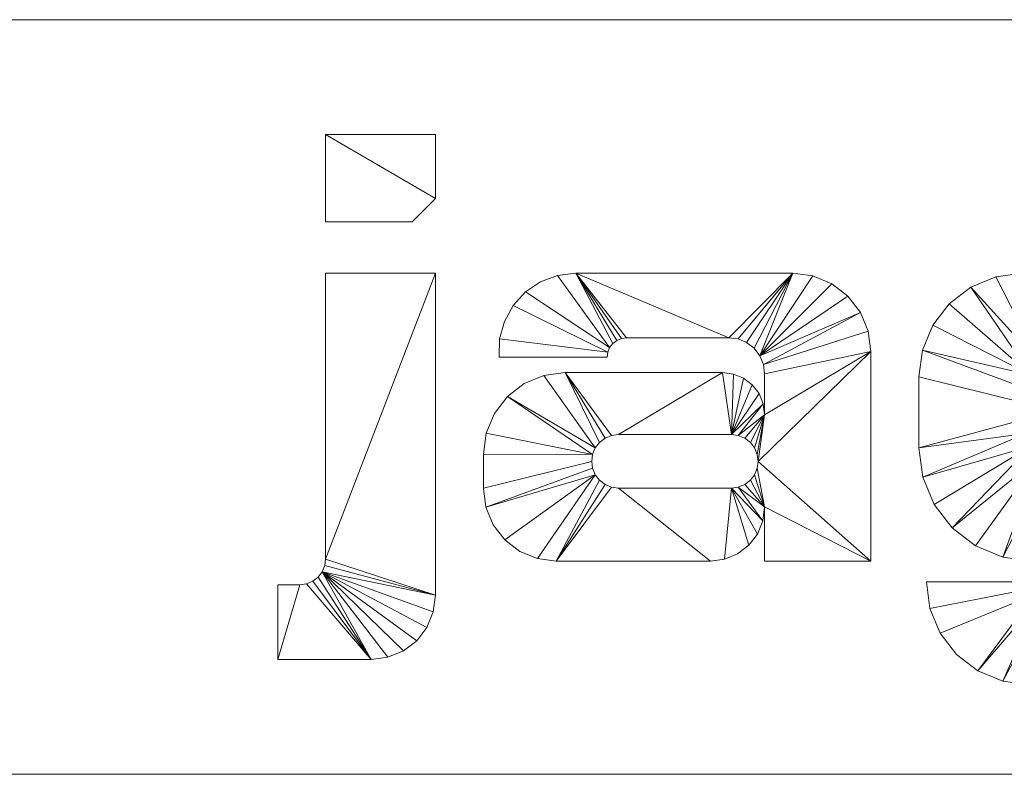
# Model space of a CAD drawing. Header units: millimetres. Extents: x -300 to 300, y 0 to 115.
# Tile 2 of 5: x -150 to 0, y 0 to 115. Entities that reach past the tile are written whole.
import ezdxf

# ---------------------------------------------------------------- set-up
doc = ezdxf.new("R2010")
doc.units = ezdxf.units.MM

# ---------------------------------------------------------------- blocks, each defined once
blk = doc.blocks.new('RSen_56_ME_FB_LOD200 - convector - hybrid_jaga - biww0_02006010-hyb - wall recessed - 10_jaga_built-in wall hybrid aco_lxhxd 600x200x115 mm-281965-3D view')
at = {"lineweight": 18}
mesh = blk.add_polyface(dxfattribs=at)
corners = [(300, 300, -115), (-300, 300, -115), (-300, 300), (300, 300)]
mesh.append_faces([[corners[k] for k in face] for face in [(2, 3, 0, 1)]])
mesh = blk.add_polyface(dxfattribs=at)
corners = [(-300, 300, -115), (300, 300, -115), (300, 100, -115), (-300, 100, -115)]
mesh.append_faces([[corners[k] for k in face] for face in [(0, 1, 2, 3)]])
mesh = blk.add_polyface(dxfattribs=at)
corners = [(300, 300), (-300, 300), (-300, 100), (300, 100)]
mesh.append_faces([[corners[k] for k in face] for face in [(0, 1, 2, 3)]])
mesh = blk.add_polyface(dxfattribs=at)
corners = [(300, 100, -115), (300, 100), (-300, 100), (-300, 100, -115)]
mesh.append_faces([[corners[k] for k in face] for face in [(1, 2, 3, 0)]])
blk = doc.blocks.new('RSen_55_GM_FB_logo - SH_jaga - standard-260147-3D view')
at = {"lineweight": 18}
mesh = blk.add_polyface(dxfattribs=at)
corners = [(-86.66, 18.85, 2), (-103.4, 18.85, 2), (-103.4, -24.69, 2), (-103.53, -25.7, 2), (-103.93, -26.65, 2), (-104.55, -27.47, 2), (-105.36, -28.09, 2), (-106.31, -28.48, 2), (-107.33, -28.62, 2), (-110.65, -28.62, 2), (-110.65, -40, 2), (-96.44, -40, 2), (-93.91, -39.67, 2), (-91.55, -38.69, 2), (-89.52, -37.14, 2), (-87.97, -35.11, 2), (-86.99, -32.75, 2), (-86.66, -30.22, 2), (-103.4, 40, 2), (-103.4, 26.71, 2), (-90.21, 26.71, 2), (-86.66, 30.26, 2), (-86.66, 40, 2), (-32.24, 18.85, 2), (-65.3, 18.85, 2), (-68.05, 18.52, 2), (-70.65, 17.55, 2), (-72.95, 16.01, 2), (-74.82, 13.96, 2), (-76.16, 11.53, 2), (-76.9, 8.86, 2), (-76.98, 6.08, 2), (-60.52, 6.08, 2), (-60.42, 6.84, 2), (-60.13, 7.55, 2), (-59.66, 8.16, 2), (-59.05, 8.63, 2), (-58.34, 8.92, 2), (-57.58, 9.02, 2), (-41.99, 9.02, 2), (-40.57, 8.84, 2), (-39.25, 8.29, 2), (-38.11, 7.42, 2), (-37.24, 6.28, 2), (-36.7, 4.96, 2), (-36.51, 3.55, 2), (-36.51, -2.7, 2), (-36.73, -1.04, 2), (-37.37, 0.51, 2), (-38.39, 1.84, 2), (-39.72, 2.86, 2), (-41.27, 3.5, 2), (-42.93, 3.72, 2), (-66.92, 3.72, 2), (-70.14, 3.3, 2), (-73.14, 2.05, 2), (-75.71, 0.08, 2), (-77.69, -2.5, 2), (-78.93, -5.5, 2), (-79.35, -8.71, 2), (-79.35, -13.91, 2), (-78.98, -16.78, 2), (-77.87, -19.46, 2), (-76.11, -21.75, 2), (-73.81, -23.52, 2), (-71.13, -24.62, 2), (-68.26, -25, 2), (-44.76, -25, 2), (-42.63, -24.72, 2), (-40.64, -23.9, 2), (-38.93, -22.58, 2), (-37.62, -20.88, 2), (-36.79, -18.89, 2), (-36.51, -16.75, 2), (-36.51, -25, 2), (-20.33, -25, 2), (-20.33, 6.94, 2), (-20.74, 10.02, 2), (-21.93, 12.9, 2), (-23.82, 15.36, 2), (-26.29, 17.25, 2), (-29.16, 18.44, 2), (-41.58, -5.73, 2), (-40.52, -5.87, 2), (-39.54, -6.28, 2), (-38.69, -6.93, 2), (-38.05, -7.77, 2), (-37.64, -8.75, 2), (-37.5, -9.81, 2), (-37.64, -10.86, 2), (-38.05, -11.85, 2), (-38.69, -12.69, 2), (-39.54, -13.34, 2), (-40.52, -13.75, 2), (-41.58, -13.89, 2), (-58.79, -13.89, 2), (-59.84, -13.75, 2), (-60.82, -13.34, 2), (-61.67, -12.69, 2), (-62.32, -11.85, 2), (-62.72, -10.86, 2), (-62.86, -9.81, 2), (-62.72, -8.75, 2), (-62.32, -7.77, 2), (-61.67, -6.93, 2), (-60.82, -6.28, 2), (-59.84, -5.87, 2), (-58.79, -5.73, 2), (22.97, 18.85, 2), (2.79, 18.85, 2), (-1.3, 18.31, 2), (-5.11, 16.73, 2), (-8.38, 14.22, 2), (-10.89, 10.96, 2), (-12.46, 7.15, 2), (-13, 3.06, 2), (-13, -7.75, 2), (-12.41, -12.21, 2), (-10.69, -16.37, 2), (-7.95, -19.95, 2), (-4.37, -22.69, 2), (-0.21, -24.41, 2), (4.25, -25, 2), (20.26, -25, 2), (22.91, -24.65, 2), (25.39, -23.63, 2), (27.51, -22, 2), (29.14, -19.87, 2), (30.17, -17.4, 2), (30.52, -14.74, 2), (30.52, -25.04, 2), (30.28, -26.86, 2), (29.57, -28.57, 2), (28.45, -30.03, 2), (26.99, -31.15, 2), (25.29, -31.86, 2), (23.46, -32.1, 2), (8.03, -32.1, 2), (7, -31.96, 2), (6.05, -31.57, 2), (5.23, -30.94, 2), (4.61, -30.12, 2), (4.21, -29.17, 2), (4.08, -28.15, 2), (-11.86, -28.15, 2), (-11.33, -32.21, 2), (-9.76, -36, 2), (-7.27, -39.25, 2), (-4.01, -41.74, 2), (-0.23, -43.31, 2), (3.84, -43.85, 2), (27.56, -43.85, 2), (32.69, -43.17, 2), (37.46, -41.2, 2), (41.56, -38.05, 2), (44.71, -33.95, 2), (46.69, -29.17, 2), (47.36, -24.05, 2), (47.36, 18.85, 2), (30.52, 18.85, 2), (30.52, 11.3, 2), (30.26, 13.25, 2), (29.51, 15.07, 2), (28.31, 16.64, 2), (26.74, 17.84, 2), (24.92, 18.59, 2), (22.07, 7.57, 2), (24.25, 7.28, 2), (26.27, 6.45, 2), (28.01, 5.11, 2), (29.34, 3.38, 2), (30.18, 1.35, 2), (30.46, -0.82, 2), (30.46, -3.42, 2), (30.19, -5.52, 2), (29.38, -7.47, 2), (28.09, -9.14, 2), (26.42, -10.43, 2), (24.47, -11.24, 2), (22.37, -11.51, 2), (11.05, -11.51, 2), (8.96, -11.24, 2), (7.01, -10.43, 2), (5.34, -9.15, 2), (4.06, -7.48, 2), (3.26, -5.54, 2), (2.98, -3.45, 2), (2.98, -0.87, 2), (3.27, 1.31, 2), (4.11, 3.35, 2), (5.45, 5.1, 2), (7.2, 6.44, 2), (9.24, 7.28, 2), (11.42, 7.57, 2), (101.73, 18.85, 2), (68.67, 18.85, 2), (65.92, 18.52, 2), (63.32, 17.55, 2), (61.02, 16.01, 2), (59.14, 13.96, 2), (57.8, 11.53, 2), (57.07, 8.86, 2), (56.99, 6.08, 2), (73.45, 6.08, 2), (73.55, 6.84, 2), (73.84, 7.55, 2), (74.31, 8.16, 2), (74.91, 8.63, 2), (75.62, 8.92, 2), (76.38, 9.02, 2), (91.98, 9.02, 2), (93.4, 8.84, 2), (94.72, 8.29, 2), (95.85, 7.42, 2), (96.72, 6.28, 2), (97.27, 4.96, 2), (97.46, 3.55, 2), (97.46, -2.7, 2), (97.24, -1.04, 2), (96.6, 0.51, 2), (95.58, 1.84, 2), (94.25, 2.86, 2), (92.7, 3.5, 2), (91.04, 3.72, 2), (67.05, 3.72, 2), (63.83, 3.3, 2), (60.83, 2.05, 2), (58.26, 0.08, 2), (56.28, -2.5, 2), (55.04, -5.5, 2), (54.61, -8.71, 2), (54.61, -13.91, 2), (54.99, -16.78, 2), (56.1, -19.46, 2), (57.86, -21.75, 2), (60.16, -23.52, 2), (62.83, -24.62, 2), (65.7, -25, 2), (89.21, -25, 2), (91.34, -24.72, 2), (93.33, -23.9, 2), (95.04, -22.58, 2), (96.35, -20.88, 2), (97.18, -18.89, 2), (97.46, -16.75, 2), (97.46, -25, 2), (113.63, -25, 2), (113.63, 6.94, 2), (113.23, 10.02, 2), (112.04, 12.9, 2), (110.15, 15.36, 2), (107.68, 17.25, 2), (104.81, 18.44, 2), (92.39, -5.73, 2), (93.45, -5.87, 2), (94.43, -6.28, 2), (95.27, -6.93, 2), (95.92, -7.77, 2), (96.33, -8.75, 2), (96.47, -9.81, 2), (96.33, -10.86, 2), (95.92, -11.85, 2), (95.27, -12.69, 2), (94.43, -13.34, 2), (93.45, -13.75, 2), (92.39, -13.89, 2), (75.18, -13.89, 2), (74.13, -13.75, 2), (73.14, -13.34, 2), (72.3, -12.69, 2), (71.65, -11.85, 2), (71.24, -10.86, 2), (71.11, -9.81, 2), (71.24, -8.75, 2), (71.65, -7.77, 2), (72.3, -6.93, 2), (73.14, -6.28, 2), (74.13, -5.87, 2), (75.18, -5.73, 2)]
mesh.append_faces([[corners[k] for k in face] for face in [(2, 17, 0, 1), (160, 158, 159), (246, 244, 245)]], dxfattribs={"vtx0": -1})
mesh.append_faces([[corners[k] for k in face] for face in [(6, 11, 5), (5, 11, 4), (42, 23, 41), (85, 46, 84), (92, 73, 91), (105, 53, 104), (103, 56, 102), (172, 158, 171), (165, 166, 164), (170, 160, 169), (168, 160, 167), (163, 167, 162), (192, 109, 191), (181, 122, 180), (121, 183, 120), (213, 194, 212), (256, 217, 255), (263, 244, 262), (276, 224, 275), (274, 227, 273)]], dxfattribs={"vtx0": -1, "vtx1": -1})
mesh.append_faces([[corners[k] for k in face] for face in [(76, 46, 88, 75), (259, 247, 217, 258)]], dxfattribs={"vtx0": -1, "vtx1": -1, "vtx2": -1})
mesh.append_faces([[corners[k] for k in face] for face in [(11, 6, 7), (43, 81, 23, 42), (82, 51, 52, 107), (46, 87, 88), (73, 90, 91), (46, 86, 87), (73, 92, 93), (46, 85, 86), (24, 36, 37), (53, 106, 107, 52), (53, 105, 106), (66, 98, 99, 65), (66, 96, 97), (158, 172, 173, 157), (157, 173, 174), (167, 163, 164, 166), (166, 165, 108, 193), (160, 168, 169), (130, 156, 157, 129), (178, 128, 129, 177), (156, 130, 131, 155), (133, 152, 153, 132), (152, 133, 134), (151, 136, 137), (109, 192, 193, 108), (111, 189, 190, 110), (122, 181, 182), (114, 188, 189, 113), (115, 187, 188, 114), (117, 184, 185, 116), (180, 122, 123, 179), (146, 141, 142, 145), (214, 252, 194, 213), (253, 222, 223, 278), (244, 261, 262), (217, 257, 258), (244, 263, 264), (217, 256, 257), (195, 207, 208), (224, 277, 278, 223), (224, 276, 277), (237, 269, 270, 236), (237, 267, 268)]], dxfattribs={"vtx0": -1, "vtx2": -1})
mesh.append_faces([[corners[k] for k in face] for face in [(160, 170, 171, 158)]], dxfattribs={"vtx0": -1, "vtx2": -1, "vtx3": -1})
mesh.append_faces([[corners[k] for k in face] for face in [(43, 79, 80, 81), (82, 47, 48, 49), (94, 68, 69, 70), (34, 25, 26, 27), (33, 28, 29, 30), (103, 54, 55, 56), (102, 56, 57, 58), (167, 160, 161, 162), (214, 250, 251, 252), (253, 218, 219, 220), (265, 239, 240, 241), (205, 196, 197, 198), (204, 199, 200, 201), (274, 225, 226, 227), (273, 227, 228, 229)]], dxfattribs={"vtx0": -1, "vtx3": -1})
mesh.append_faces([[corners[k] for k in face] for face in [(74, 75, 73), (32, 33, 30, 31), (203, 204, 201, 202)]], dxfattribs={"vtx1": -1})
mesh.append_faces([[corners[k] for k in face] for face in [(16, 17, 4, 15), (14, 15, 4, 13), (12, 13, 4, 11), (2, 3, 17), (3, 4, 17), (45, 46, 76), (77, 78, 44), (40, 41, 23), (50, 51, 82, 49), (89, 90, 73), (71, 72, 94, 70), (82, 83, 47), (37, 38, 24), (35, 36, 24), (38, 39, 24), (97, 98, 66), (64, 65, 99, 63), (62, 63, 99, 61), (99, 100, 61), (58, 59, 102), (176, 177, 129), (175, 176, 129), (154, 155, 132, 153), (131, 132, 155), (126, 127, 179, 125), (124, 125, 179, 123), (135, 136, 151), (112, 113, 189, 111), (185, 186, 116), (138, 139, 150), (118, 119, 184, 117), (147, 148, 141, 146), (216, 217, 247), (248, 249, 215), (211, 212, 194), (221, 222, 253, 220), (259, 260, 244), (260, 261, 244), (242, 243, 265, 241), (253, 254, 218), (208, 209, 195), (206, 207, 195), (209, 210, 195), (268, 269, 237), (235, 236, 270, 234), (233, 234, 270, 232), (270, 271, 232), (229, 230, 273)]], dxfattribs={"vtx1": -1, "vtx2": -1})
mesh.append_faces([[corners[k] for k in face] for face in [(88, 89, 73, 75), (174, 175, 129, 157), (246, 247, 259, 244)]], dxfattribs={"vtx1": -1, "vtx2": -1, "vtx3": -1})
mesh.append_faces([[corners[k] for k in face] for face in [(10, 11, 7, 8), (43, 44, 78, 79), (76, 77, 44, 45), (39, 40, 23, 24), (46, 47, 83, 84), (72, 73, 93, 94), (67, 68, 94, 95), (24, 25, 34, 35), (33, 34, 27, 28), (53, 54, 103, 104), (66, 67, 95, 96), (59, 60, 101, 102), (100, 101, 60, 61), (178, 179, 127, 128), (151, 152, 134, 135), (190, 191, 109, 110), (183, 184, 119, 120), (182, 183, 121, 122), (186, 187, 115, 116), (137, 138, 150, 151), (139, 140, 149, 150), (140, 141, 148, 149), (214, 215, 249, 250), (247, 248, 215, 216), (210, 211, 194, 195), (217, 218, 254, 255), (243, 244, 264, 265), (238, 239, 265, 266), (195, 196, 205, 206), (204, 205, 198, 199), (224, 225, 274, 275), (237, 238, 266, 267), (230, 231, 272, 273), (271, 272, 231, 232)]], dxfattribs={"vtx1": -1, "vtx3": -1})
mesh.append_faces([[corners[k] for k in face] for face in [(8, 9, 10), (21, 22, 18), (143, 144, 145, 142)]], dxfattribs={"vtx2": -1})
mesh.append_faces([[corners[k] for k in face] for face in [(18, 19, 20, 21)]], dxfattribs={"vtx3": -1})
mesh = blk.add_polyface(dxfattribs=at)
corners = [(-86.66, 18.85), (-86.66, -30.22), (-86.99, -32.75), (-87.97, -35.11), (-89.52, -37.14), (-91.55, -38.69), (-93.91, -39.67), (-96.44, -40), (-110.65, -40), (-110.65, -28.62), (-107.33, -28.62), (-106.31, -28.48), (-105.36, -28.09), (-104.55, -27.47), (-103.93, -26.65), (-103.53, -25.7), (-103.4, -24.69), (-103.4, 18.85), (-103.4, 40), (-86.66, 40), (-86.66, 30.26), (-90.21, 26.71), (-103.4, 26.71), (-32.24, 18.85), (-29.16, 18.44), (-26.29, 17.25), (-23.82, 15.36), (-21.93, 12.9), (-20.74, 10.02), (-20.33, 6.94), (-20.33, -25), (-36.51, -25), (-36.51, -16.75), (-36.79, -18.89), (-37.62, -20.88), (-38.93, -22.58), (-40.64, -23.9), (-42.63, -24.72), (-44.76, -25), (-68.26, -25), (-71.13, -24.62), (-73.81, -23.52), (-76.11, -21.75), (-77.87, -19.46), (-78.98, -16.78), (-79.35, -13.91), (-79.35, -8.71), (-78.93, -5.5), (-77.69, -2.5), (-75.71, 0.08), (-73.14, 2.05), (-70.14, 3.3), (-66.92, 3.72), (-42.93, 3.72), (-41.27, 3.5), (-39.72, 2.86), (-38.39, 1.84), (-37.37, 0.51), (-36.73, -1.04), (-36.51, -2.7), (-36.51, 3.55), (-36.7, 4.96), (-37.24, 6.28), (-38.11, 7.42), (-39.25, 8.29), (-40.57, 8.84), (-41.99, 9.02), (-57.58, 9.02), (-58.34, 8.92), (-59.05, 8.63), (-59.66, 8.16), (-60.13, 7.55), (-60.42, 6.84), (-60.52, 6.08), (-76.98, 6.08), (-76.9, 8.86), (-76.16, 11.53), (-74.82, 13.96), (-72.95, 16.01), (-70.65, 17.55), (-68.05, 18.52), (-65.3, 18.85), (-41.58, -5.73), (-58.79, -5.73), (-59.84, -5.87), (-60.82, -6.28), (-61.67, -6.93), (-62.32, -7.77), (-62.72, -8.75), (-62.86, -9.81), (-62.72, -10.86), (-62.32, -11.85), (-61.67, -12.69), (-60.82, -13.34), (-59.84, -13.75), (-58.79, -13.89), (-41.58, -13.89), (-40.52, -13.75), (-39.54, -13.34), (-38.69, -12.69), (-38.05, -11.85), (-37.64, -10.86), (-37.5, -9.81), (-37.64, -8.75), (-38.05, -7.77), (-38.69, -6.93), (-39.54, -6.28), (-40.52, -5.87), (22.97, 18.85), (24.92, 18.59), (26.74, 17.84), (28.31, 16.64), (29.51, 15.07), (30.26, 13.25), (30.52, 11.3), (30.52, 18.85), (47.36, 18.85), (47.36, -24.05), (46.69, -29.17), (44.71, -33.95), (41.56, -38.05), (37.46, -41.2), (32.69, -43.17), (27.56, -43.85), (3.84, -43.85), (-0.23, -43.31), (-4.01, -41.74), (-7.27, -39.25), (-9.76, -36), (-11.33, -32.21), (-11.86, -28.15), (4.08, -28.15), (4.21, -29.17), (4.61, -30.12), (5.23, -30.94), (6.05, -31.57), (7, -31.96), (8.03, -32.1), (23.46, -32.1), (25.29, -31.86), (26.99, -31.15), (28.45, -30.03), (29.57, -28.57), (30.28, -26.86), (30.52, -25.04), (30.52, -14.74), (30.17, -17.4), (29.14, -19.87), (27.51, -22), (25.39, -23.63), (22.91, -24.65), (20.26, -25), (4.25, -25), (-0.21, -24.41), (-4.37, -22.69), (-7.95, -19.95), (-10.69, -16.37), (-12.41, -12.21), (-13, -7.75), (-13, 3.06), (-12.46, 7.15), (-10.89, 10.96), (-8.38, 14.22), (-5.11, 16.73), (-1.3, 18.31), (2.79, 18.85), (22.07, 7.57), (11.42, 7.57), (9.24, 7.28), (7.2, 6.44), (5.45, 5.1), (4.11, 3.35), (3.27, 1.31), (2.98, -0.87), (2.98, -3.45), (3.26, -5.54), (4.06, -7.48), (5.34, -9.15), (7.01, -10.43), (8.96, -11.24), (11.05, -11.51), (22.37, -11.51), (24.47, -11.24), (26.42, -10.43), (28.09, -9.14), (29.38, -7.47), (30.19, -5.52), (30.46, -3.42), (30.46, -0.82), (30.18, 1.35), (29.34, 3.38), (28.01, 5.11), (26.27, 6.45), (24.25, 7.28), (101.73, 18.85), (104.81, 18.44), (107.68, 17.25), (110.15, 15.36), (112.04, 12.9), (113.23, 10.02), (113.63, 6.94), (113.63, -25), (97.46, -25), (97.46, -16.75), (97.18, -18.89), (96.35, -20.88), (95.04, -22.58), (93.33, -23.9), (91.34, -24.72), (89.21, -25), (65.7, -25), (62.83, -24.62), (60.16, -23.52), (57.86, -21.75), (56.1, -19.46), (54.99, -16.78), (54.61, -13.91), (54.61, -8.71), (55.04, -5.5), (56.28, -2.5), (58.26, 0.08), (60.83, 2.05), (63.83, 3.3), (67.05, 3.72), (91.04, 3.72), (92.7, 3.5), (94.25, 2.86), (95.58, 1.84), (96.6, 0.51), (97.24, -1.04), (97.46, -2.7), (97.46, 3.55), (97.27, 4.96), (96.72, 6.28), (95.85, 7.42), (94.72, 8.29), (93.4, 8.84), (91.98, 9.02), (76.38, 9.02), (75.62, 8.92), (74.91, 8.63), (74.31, 8.16), (73.84, 7.55), (73.55, 6.84), (73.45, 6.08), (56.99, 6.08), (57.07, 8.86), (57.8, 11.53), (59.14, 13.96), (61.02, 16.01), (63.32, 17.55), (65.92, 18.52), (68.67, 18.85), (92.39, -5.73), (75.18, -5.73), (74.13, -5.87), (73.14, -6.28), (72.3, -6.93), (71.65, -7.77), (71.24, -8.75), (71.11, -9.81), (71.24, -10.86), (71.65, -11.85), (72.3, -12.69), (73.14, -13.34), (74.13, -13.75), (75.18, -13.89), (92.39, -13.89), (93.45, -13.75), (94.43, -13.34), (95.27, -12.69), (95.92, -11.85), (96.33, -10.86), (96.47, -9.81), (96.33, -8.75), (95.92, -7.77), (95.27, -6.93), (94.43, -6.28), (93.45, -5.87)]
mesh.append_faces([[corners[k] for k in face] for face in [(20, 18, 19)]], dxfattribs={"vtx0": -1})
mesh.append_faces([[corners[k] for k in face] for face in [(12, 7, 11), (70, 81, 69), (91, 44, 90), (88, 49, 87), (86, 52, 85), (65, 23, 64), (60, 29, 59), (107, 59, 106), (105, 59, 104), (106, 59, 105), (170, 165, 169), (180, 152, 179), (189, 116, 188), (140, 123, 139), (138, 123, 137), (241, 252, 240), (218, 259, 217), (259, 220, 258), (257, 223, 256), (236, 194, 235), (278, 230, 277), (276, 230, 275)]], dxfattribs={"vtx0": -1, "vtx1": -1})
mesh.append_faces([[corners[k] for k in face] for face in [(59, 29, 102, 103), (114, 116, 189, 190), (230, 200, 273, 274)]], dxfattribs={"vtx0": -1, "vtx1": -1, "vtx3": -1})
mesh.append_faces([[corners[k] for k in face] for face in [(7, 12, 13), (1, 15, 16, 0), (11, 7, 8, 10), (7, 13, 14, 6), (72, 77, 78, 71), (71, 80, 81, 70), (87, 51, 52, 86), (89, 45, 46, 88), (90, 44, 45, 89), (39, 94, 95, 38), (88, 46, 47), (52, 84, 85), (29, 60, 61, 28), (96, 37, 38, 95), (59, 103, 104), (32, 100, 101), (102, 29, 30), (171, 162, 163, 170), (174, 158, 159, 173), (158, 174, 175, 157), (153, 177, 178), (157, 175, 176, 156), (126, 133, 134), (124, 136, 137, 123), (110, 193, 166, 109), (114, 192, 193, 113), (114, 190, 191), (117, 186, 187, 116), (193, 112, 113), (147, 181, 182, 146), (118, 143, 144, 117), (119, 142, 143, 118), (243, 248, 249, 242), (242, 251, 252, 241), (258, 222, 223, 257), (260, 216, 217, 259), (261, 215, 216, 260), (210, 265, 266, 209), (223, 255, 256), (200, 231, 232, 199), (200, 230, 231), (267, 208, 209, 266), (230, 274, 275), (203, 270, 271), (273, 200, 201)]], dxfattribs={"vtx0": -1, "vtx2": -1})
mesh.append_faces([[corners[k] for k in face] for face in [(32, 101, 102, 30), (145, 185, 186, 117), (203, 272, 273, 201)]], dxfattribs={"vtx0": -1, "vtx2": -1, "vtx3": -1})
mesh.append_faces([[corners[k] for k in face] for face in [(14, 2, 3, 4), (14, 4, 5, 6), (88, 47, 48, 49), (87, 49, 50, 51), (71, 78, 79, 80), (82, 53, 54, 55), (82, 55, 56, 57), (171, 160, 161, 162), (170, 163, 164, 165), (133, 126, 127, 128), (193, 110, 111, 112), (181, 149, 150, 151), (259, 218, 219, 220), (258, 220, 221, 222), (242, 249, 250, 251), (253, 224, 225, 226), (253, 226, 227, 228)]], dxfattribs={"vtx0": -1, "vtx3": -1})
mesh.append_faces([[corners[k] for k in face] for face in [(31, 32, 30), (202, 203, 201)]], dxfattribs={"vtx1": -1})
mesh.append_faces([[corners[k] for k in face] for face in [(76, 77, 72, 75), (68, 69, 81), (67, 68, 81), (43, 44, 91, 42), (41, 42, 91, 40), (93, 94, 39), (92, 93, 39), (65, 66, 23), (63, 64, 23), (62, 63, 23), (24, 25, 62, 23), (26, 27, 62, 25), (57, 58, 82), (36, 37, 96, 35), (34, 35, 96), (98, 99, 32), (99, 100, 32), (82, 83, 53), (168, 169, 165), (171, 172, 160), (154, 155, 177, 153), (183, 184, 145), (191, 192, 114), (187, 188, 116), (184, 185, 145), (148, 149, 181, 147), (138, 139, 123), (144, 145, 117), (120, 121, 142, 119), (247, 248, 243, 246), (239, 240, 252), (238, 239, 252), (214, 215, 262, 213), (212, 213, 262, 211), (261, 262, 215), (264, 265, 210), (263, 264, 210), (236, 237, 194), (234, 235, 194), (233, 234, 194), (195, 196, 233, 194), (197, 198, 233, 196), (228, 229, 253), (276, 277, 230), (207, 208, 267, 206), (205, 206, 267), (271, 272, 203), (269, 270, 203), (253, 254, 224)]], dxfattribs={"vtx1": -1, "vtx2": -1})
mesh.append_faces([[corners[k] for k in face] for face in [(14, 15, 1, 2), (66, 67, 81, 23), (39, 40, 91, 92), (83, 84, 52, 53), (61, 62, 27, 28), (58, 59, 107, 82), (97, 98, 32, 33), (96, 97, 33, 34), (159, 160, 172, 173), (167, 168, 165, 108), (176, 177, 155, 156), (178, 179, 152, 153), (125, 126, 134, 135), (128, 129, 132, 133), (151, 152, 180, 181), (124, 125, 135, 136), (108, 109, 166, 167), (122, 123, 140, 141), (182, 183, 145, 146), (121, 122, 141, 142), (237, 238, 252, 194), (210, 211, 262, 263), (254, 255, 223, 224), (232, 233, 198, 199), (229, 230, 278, 253), (268, 269, 203, 204), (267, 268, 204, 205)]], dxfattribs={"vtx1": -1, "vtx3": -1})
mesh.append_faces([[corners[k] for k in face] for face in [(8, 9, 10), (16, 17, 0), (21, 22, 18, 20), (73, 74, 75, 72), (114, 115, 116), (244, 245, 246, 243)]], dxfattribs={"vtx2": -1})
mesh.append_faces([[corners[k] for k in face] for face in [(129, 130, 131, 132)]], dxfattribs={"vtx3": -1})
mesh = blk.add_polyface(dxfattribs=at)
corners = [(-103.4, 26.71, 2), (-103.4, 40, 2), (-103.4, 40), (-103.4, 26.71)]
mesh.append_faces([[corners[k] for k in face] for face in [(0, 1, 2, 3)]])
mesh = blk.add_polyface(dxfattribs=at)
corners = [(-103.4, 40, 2), (-86.66, 40, 2), (-86.66, 40), (-103.4, 40)]
mesh.append_faces([[corners[k] for k in face] for face in [(0, 1, 2, 3)]])
mesh = blk.add_polyface(dxfattribs=at)
corners = [(-86.66, 40, 2), (-86.66, 30.26, 2), (-86.66, 30.26), (-86.66, 40)]
mesh.append_faces([[corners[k] for k in face] for face in [(0, 1, 2, 3)]])
mesh = blk.add_polyface(dxfattribs=at)
corners = [(-86.66, 30.26, 2), (-90.21, 26.71, 2), (-90.21, 26.71), (-86.66, 30.26)]
mesh.append_faces([[corners[k] for k in face] for face in [(0, 1, 2, 3)]])
mesh = blk.add_polyface(dxfattribs=at)
corners = [(-90.21, 26.71, 2), (-103.4, 26.71, 2), (-103.4, 26.71), (-90.21, 26.71)]
mesh.append_faces([[corners[k] for k in face] for face in [(0, 1, 2, 3)]])
mesh = blk.add_polyface(dxfattribs=at)
corners = [(-103.4, 18.85, 2), (-86.66, 18.85, 2), (-86.66, 18.85), (-103.4, 18.85)]
mesh.append_faces([[corners[k] for k in face] for face in [(0, 1, 2, 3)]])
mesh = blk.add_polyface(dxfattribs=at)
corners = [(-103.4, -24.69, 2), (-103.4, 18.85, 2), (-103.4, 18.85), (-103.4, -24.69)]
mesh.append_faces([[corners[k] for k in face] for face in [(3, 0, 1, 2)]])
mesh = blk.add_polyface(dxfattribs=at)
corners = [(-86.66, 18.85, 2), (-86.66, -30.22, 2), (-86.66, -30.22), (-86.66, 18.85)]
mesh.append_faces([[corners[k] for k in face] for face in [(0, 1, 2, 3)]])
mesh = blk.add_polyface(dxfattribs=at)
corners = [(-76.98, 6.08, 2), (-76.9, 8.86, 2), (-76.16, 11.53, 2), (-74.82, 13.96, 2), (-72.95, 16.01, 2), (-70.65, 17.55, 2), (-68.05, 18.52, 2), (-65.3, 18.85, 2), (-65.3, 18.85), (-68.05, 18.52), (-70.65, 17.55), (-72.95, 16.01), (-74.82, 13.96), (-76.16, 11.53), (-76.9, 8.86), (-76.98, 6.08)]
mesh.append_faces([[corners[k] for k in face] for face in [(8, 9, 6, 7)]], dxfattribs={"vtx1": -1})
mesh.append_faces([[corners[k] for k in face] for face in [(9, 10, 5, 6), (10, 11, 4, 5), (3, 4, 11, 12), (12, 13, 2, 3), (13, 14, 1, 2)]], dxfattribs={"vtx1": -1, "vtx3": -1})
mesh.append_faces([[corners[k] for k in face] for face in [(14, 15, 0, 1)]], dxfattribs={"vtx3": -1})
mesh = blk.add_polyface(dxfattribs=at)
corners = [(-65.3, 18.85, 2), (-32.24, 18.85, 2), (-32.24, 18.85), (-65.3, 18.85)]
mesh.append_faces([[corners[k] for k in face] for face in [(3, 0, 1, 2)]])
mesh = blk.add_polyface(dxfattribs=at)
corners = [(-32.24, 18.85, 2), (-29.16, 18.44, 2), (-26.29, 17.25, 2), (-23.82, 15.36, 2), (-21.93, 12.9, 2), (-20.74, 10.02, 2), (-20.33, 6.94, 2), (-20.33, 6.94), (-20.74, 10.02), (-21.93, 12.9), (-23.82, 15.36), (-26.29, 17.25), (-29.16, 18.44), (-32.24, 18.85)]
mesh.append_faces([[corners[k] for k in face] for face in [(7, 8, 5, 6), (0, 1, 12, 13)]], dxfattribs={"vtx1": -1})
mesh.append_faces([[corners[k] for k in face] for face in [(8, 9, 4, 5), (3, 4, 9, 10), (10, 11, 2, 3), (11, 12, 1, 2)]], dxfattribs={"vtx1": -1, "vtx3": -1})
mesh = blk.add_polyface(dxfattribs=at)
corners = [(-13, 3.06, 2), (-12.46, 7.15, 2), (-10.89, 10.96, 2), (-8.38, 14.22, 2), (-5.11, 16.73, 2), (-1.3, 18.31, 2), (2.79, 18.85, 2), (2.79, 18.85), (-1.3, 18.31), (-5.11, 16.73), (-8.38, 14.22), (-10.89, 10.96), (-12.46, 7.15), (-13, 3.06)]
mesh.append_faces([[corners[k] for k in face] for face in [(7, 8, 5, 6), (0, 1, 12, 13)]], dxfattribs={"vtx1": -1})
mesh.append_faces([[corners[k] for k in face] for face in [(8, 9, 4, 5), (3, 4, 9, 10), (10, 11, 2, 3), (11, 12, 1, 2)]], dxfattribs={"vtx1": -1, "vtx3": -1})
mesh = blk.add_polyface(dxfattribs=at)
corners = [(-57.58, 9.02, 2), (-58.34, 8.92, 2), (-59.05, 8.63, 2), (-59.66, 8.16, 2), (-60.13, 7.55, 2), (-60.42, 6.84, 2), (-60.52, 6.08, 2), (-60.52, 6.08), (-60.42, 6.84), (-60.13, 7.55), (-59.66, 8.16), (-59.05, 8.63), (-58.34, 8.92), (-57.58, 9.02)]
mesh.append_faces([[corners[k] for k in face] for face in [(0, 1, 12, 13)]], dxfattribs={"vtx1": -1})
mesh.append_faces([[corners[k] for k in face] for face in [(4, 5, 8, 9), (9, 10, 3, 4), (1, 2, 11, 12), (10, 11, 2, 3)]], dxfattribs={"vtx1": -1, "vtx3": -1})
mesh.append_faces([[corners[k] for k in face] for face in [(5, 6, 7, 8)]], dxfattribs={"vtx3": -1})
mesh = blk.add_polyface(dxfattribs=at)
corners = [(-41.99, 9.02, 2), (-57.58, 9.02, 2), (-57.58, 9.02), (-41.99, 9.02)]
mesh.append_faces([[corners[k] for k in face] for face in [(3, 0, 1, 2)]])
mesh = blk.add_polyface(dxfattribs=at)
corners = [(-36.51, 3.55, 2), (-36.7, 4.96, 2), (-37.24, 6.28, 2), (-38.11, 7.42, 2), (-39.25, 8.29, 2), (-40.57, 8.84, 2), (-41.99, 9.02, 2), (-41.99, 9.02), (-40.57, 8.84), (-39.25, 8.29), (-38.11, 7.42), (-37.24, 6.28), (-36.7, 4.96), (-36.51, 3.55)]
mesh.append_faces([[corners[k] for k in face] for face in [(0, 1, 12, 13)]], dxfattribs={"vtx1": -1})
mesh.append_faces([[corners[k] for k in face] for face in [(4, 5, 8, 9), (9, 10, 3, 4), (1, 2, 11, 12), (10, 11, 2, 3)]], dxfattribs={"vtx1": -1, "vtx3": -1})
mesh.append_faces([[corners[k] for k in face] for face in [(5, 6, 7, 8)]], dxfattribs={"vtx3": -1})
mesh = blk.add_polyface(dxfattribs=at)
corners = [(-60.52, 6.08, 2), (-76.98, 6.08, 2), (-76.98, 6.08), (-60.52, 6.08)]
mesh.append_faces([[corners[k] for k in face] for face in [(0, 1, 2, 3)]])
mesh = blk.add_polyface(dxfattribs=at)
corners = [(-20.33, 6.94, 2), (-20.33, -25, 2), (-20.33, -25), (-20.33, 6.94)]
mesh.append_faces([[corners[k] for k in face] for face in [(3, 0, 1, 2)]])
mesh = blk.add_polyface(dxfattribs=at)
corners = [(-79.35, -8.71, 2), (-78.93, -5.5, 2), (-77.69, -2.5, 2), (-75.71, 0.08, 2), (-73.14, 2.05, 2), (-70.14, 3.3, 2), (-66.92, 3.72, 2), (-66.92, 3.72), (-70.14, 3.3), (-73.14, 2.05), (-75.71, 0.08), (-77.69, -2.5), (-78.93, -5.5), (-79.35, -8.71)]
mesh.append_faces([[corners[k] for k in face] for face in [(7, 8, 5, 6), (0, 1, 12, 13)]], dxfattribs={"vtx1": -1})
mesh.append_faces([[corners[k] for k in face] for face in [(8, 9, 4, 5), (3, 4, 9, 10), (10, 11, 2, 3), (11, 12, 1, 2)]], dxfattribs={"vtx1": -1, "vtx3": -1})
mesh = blk.add_polyface(dxfattribs=at)
corners = [(-66.92, 3.72, 2), (-42.93, 3.72, 2), (-42.93, 3.72), (-66.92, 3.72)]
mesh.append_faces([[corners[k] for k in face] for face in [(3, 0, 1, 2)]])
mesh = blk.add_polyface(dxfattribs=at)
corners = [(-42.93, 3.72, 2), (-41.27, 3.5, 2), (-39.72, 2.86, 2), (-38.39, 1.84, 2), (-37.37, 0.51, 2), (-36.73, -1.04, 2), (-36.51, -2.7, 2), (-36.51, -2.7), (-36.73, -1.04), (-37.37, 0.51), (-38.39, 1.84), (-39.72, 2.86), (-41.27, 3.5), (-42.93, 3.72)]
mesh.append_faces([[corners[k] for k in face] for face in [(7, 8, 5, 6), (0, 1, 12, 13)]], dxfattribs={"vtx1": -1})
mesh.append_faces([[corners[k] for k in face] for face in [(8, 9, 4, 5), (3, 4, 9, 10), (10, 11, 2, 3), (11, 12, 1, 2)]], dxfattribs={"vtx1": -1, "vtx3": -1})
mesh = blk.add_polyface(dxfattribs=at)
corners = [(-36.51, -2.7, 2), (-36.51, 3.55, 2), (-36.51, 3.55), (-36.51, -2.7)]
mesh.append_faces([[corners[k] for k in face] for face in [(0, 1, 2, 3)]])
mesh = blk.add_polyface(dxfattribs=at)
corners = [(-13, -7.75, 2), (-13, 3.06, 2), (-13, 3.06), (-13, -7.75)]
mesh.append_faces([[corners[k] for k in face] for face in [(3, 0, 1, 2)]])
mesh = blk.add_polyface(dxfattribs=at)
corners = [(-58.79, -5.73, 2), (-59.84, -5.87, 2), (-60.82, -6.28, 2), (-61.67, -6.93, 2), (-62.32, -7.77, 2), (-62.72, -8.75, 2), (-62.86, -9.81, 2), (-62.72, -10.86, 2), (-62.32, -11.85, 2), (-61.67, -12.69, 2), (-60.82, -13.34, 2), (-59.84, -13.75, 2), (-58.79, -13.89, 2), (-58.79, -13.89), (-59.84, -13.75), (-60.82, -13.34), (-61.67, -12.69), (-62.32, -11.85), (-62.72, -10.86), (-62.86, -9.81), (-62.72, -8.75), (-62.32, -7.77), (-61.67, -6.93), (-60.82, -6.28), (-59.84, -5.87), (-58.79, -5.73)]
mesh.append_faces([[corners[k] for k in face] for face in [(0, 1, 24, 25)]], dxfattribs={"vtx1": -1})
mesh.append_faces([[corners[k] for k in face] for face in [(10, 11, 14, 15), (8, 9, 16, 17), (9, 10, 15, 16), (7, 8, 17, 18), (18, 19, 6, 7), (4, 5, 20, 21), (3, 4, 21, 22), (1, 2, 23, 24), (2, 3, 22, 23), (19, 20, 5, 6)]], dxfattribs={"vtx1": -1, "vtx3": -1})
mesh.append_faces([[corners[k] for k in face] for face in [(11, 12, 13, 14)]], dxfattribs={"vtx3": -1})
mesh = blk.add_polyface(dxfattribs=at)
corners = [(-41.58, -5.73, 2), (-58.79, -5.73, 2), (-58.79, -5.73), (-41.58, -5.73)]
mesh.append_faces([[corners[k] for k in face] for face in [(3, 0, 1, 2)]])
mesh = blk.add_polyface(dxfattribs=at)
corners = [(-41.58, -13.89, 2), (-40.52, -13.75, 2), (-39.54, -13.34, 2), (-38.69, -12.69, 2), (-38.05, -11.85, 2), (-37.64, -10.86, 2), (-37.5, -9.81, 2), (-37.64, -8.75, 2), (-38.05, -7.77, 2), (-38.69, -6.93, 2), (-39.54, -6.28, 2), (-40.52, -5.87, 2), (-41.58, -5.73, 2), (-41.58, -5.73), (-40.52, -5.87), (-39.54, -6.28), (-38.69, -6.93), (-38.05, -7.77), (-37.64, -8.75), (-37.5, -9.81), (-37.64, -10.86), (-38.05, -11.85), (-38.69, -12.69), (-39.54, -13.34), (-40.52, -13.75), (-41.58, -13.89)]
mesh.append_faces([[corners[k] for k in face] for face in [(0, 1, 24, 25)]], dxfattribs={"vtx1": -1})
mesh.append_faces([[corners[k] for k in face] for face in [(10, 11, 14, 15), (8, 9, 16, 17), (9, 10, 15, 16), (7, 8, 17, 18), (18, 19, 6, 7), (4, 5, 20, 21), (3, 4, 21, 22), (1, 2, 23, 24), (2, 3, 22, 23), (19, 20, 5, 6)]], dxfattribs={"vtx1": -1, "vtx3": -1})
mesh.append_faces([[corners[k] for k in face] for face in [(11, 12, 13, 14)]], dxfattribs={"vtx3": -1})
mesh = blk.add_polyface(dxfattribs=at)
corners = [(-79.35, -13.91, 2), (-79.35, -8.71, 2), (-79.35, -8.71), (-79.35, -13.91)]
mesh.append_faces([[corners[k] for k in face] for face in [(3, 0, 1, 2)]])
mesh = blk.add_polyface(dxfattribs=at)
corners = [(4.25, -25, 2), (-0.21, -24.41, 2), (-4.37, -22.69, 2), (-7.95, -19.95, 2), (-10.69, -16.37, 2), (-12.41, -12.21, 2), (-13, -7.75, 2), (-13, -7.75), (-12.41, -12.21), (-10.69, -16.37), (-7.95, -19.95), (-4.37, -22.69), (-0.21, -24.41), (4.25, -25)]
mesh.append_faces([[corners[k] for k in face] for face in [(7, 8, 5, 6), (0, 1, 12, 13)]], dxfattribs={"vtx1": -1})
mesh.append_faces([[corners[k] for k in face] for face in [(8, 9, 4, 5), (3, 4, 9, 10), (10, 11, 2, 3), (11, 12, 1, 2)]], dxfattribs={"vtx1": -1, "vtx3": -1})
mesh = blk.add_polyface(dxfattribs=at)
corners = [(-68.26, -25, 2), (-71.13, -24.62, 2), (-73.81, -23.52, 2), (-76.11, -21.75, 2), (-77.87, -19.46, 2), (-78.98, -16.78, 2), (-79.35, -13.91, 2), (-79.35, -13.91), (-78.98, -16.78), (-77.87, -19.46), (-76.11, -21.75), (-73.81, -23.52), (-71.13, -24.62), (-68.26, -25)]
mesh.append_faces([[corners[k] for k in face] for face in [(7, 8, 5, 6), (0, 1, 12, 13)]], dxfattribs={"vtx1": -1})
mesh.append_faces([[corners[k] for k in face] for face in [(8, 9, 4, 5), (3, 4, 9, 10), (10, 11, 2, 3), (11, 12, 1, 2)]], dxfattribs={"vtx1": -1, "vtx3": -1})
mesh = blk.add_polyface(dxfattribs=at)
corners = [(-58.79, -13.89, 2), (-41.58, -13.89, 2), (-41.58, -13.89), (-58.79, -13.89)]
mesh.append_faces([[corners[k] for k in face] for face in [(0, 1, 2, 3)]])
mesh = blk.add_polyface(dxfattribs=at)
corners = [(-36.51, -16.75, 2), (-36.79, -18.89, 2), (-37.62, -20.88, 2), (-38.93, -22.58, 2), (-40.64, -23.9, 2), (-42.63, -24.72, 2), (-44.76, -25, 2), (-44.76, -25), (-42.63, -24.72), (-40.64, -23.9), (-38.93, -22.58), (-37.62, -20.88), (-36.79, -18.89), (-36.51, -16.75)]
mesh.append_faces([[corners[k] for k in face] for face in [(7, 8, 5, 6), (0, 1, 12, 13)]], dxfattribs={"vtx1": -1})
mesh.append_faces([[corners[k] for k in face] for face in [(8, 9, 4, 5), (3, 4, 9, 10), (10, 11, 2, 3), (11, 12, 1, 2)]], dxfattribs={"vtx1": -1, "vtx3": -1})
mesh = blk.add_polyface(dxfattribs=at)
corners = [(-36.51, -25, 2), (-36.51, -16.75, 2), (-36.51, -16.75), (-36.51, -25)]
mesh.append_faces([[corners[k] for k in face] for face in [(0, 1, 2, 3)]])
mesh = blk.add_polyface(dxfattribs=at)
corners = [(-107.33, -28.62, 2), (-106.31, -28.48, 2), (-105.36, -28.09, 2), (-104.55, -27.47, 2), (-103.93, -26.65, 2), (-103.53, -25.7, 2), (-103.4, -24.69, 2), (-103.4, -24.69), (-103.53, -25.7), (-103.93, -26.65), (-104.55, -27.47), (-105.36, -28.09), (-106.31, -28.48), (-107.33, -28.62)]
mesh.append_faces([[corners[k] for k in face] for face in [(0, 1, 12, 13)]], dxfattribs={"vtx1": -1})
mesh.append_faces([[corners[k] for k in face] for face in [(4, 5, 8, 9), (9, 10, 3, 4), (1, 2, 11, 12), (10, 11, 2, 3)]], dxfattribs={"vtx1": -1, "vtx3": -1})
mesh.append_faces([[corners[k] for k in face] for face in [(5, 6, 7, 8)]], dxfattribs={"vtx3": -1})
mesh = blk.add_polyface(dxfattribs=at)
corners = [(-44.76, -25, 2), (-68.26, -25, 2), (-68.26, -25), (-44.76, -25)]
mesh.append_faces([[corners[k] for k in face] for face in [(3, 0, 1, 2)]])
mesh = blk.add_polyface(dxfattribs=at)
corners = [(-20.33, -25, 2), (-36.51, -25, 2), (-36.51, -25), (-20.33, -25)]
mesh.append_faces([[corners[k] for k in face] for face in [(0, 1, 2, 3)]])
mesh = blk.add_polyface(dxfattribs=at)
corners = [(-11.86, -28.15, 2), (4.08, -28.15, 2), (4.08, -28.15), (-11.86, -28.15)]
mesh.append_faces([[corners[k] for k in face] for face in [(0, 1, 2, 3)]])
mesh = blk.add_polyface(dxfattribs=at)
corners = [(3.84, -43.85, 2), (-0.23, -43.31, 2), (-4.01, -41.74, 2), (-7.27, -39.25, 2), (-9.76, -36, 2), (-11.33, -32.21, 2), (-11.86, -28.15, 2), (-11.86, -28.15), (-11.33, -32.21), (-9.76, -36), (-7.27, -39.25), (-4.01, -41.74), (-0.23, -43.31), (3.84, -43.85)]
mesh.append_faces([[corners[k] for k in face] for face in [(7, 8, 5, 6), (0, 1, 12, 13)]], dxfattribs={"vtx1": -1})
mesh.append_faces([[corners[k] for k in face] for face in [(8, 9, 4, 5), (3, 4, 9, 10), (10, 11, 2, 3), (11, 12, 1, 2)]], dxfattribs={"vtx1": -1, "vtx3": -1})
mesh = blk.add_polyface(dxfattribs=at)
corners = [(-110.65, -28.62, 2), (-107.33, -28.62, 2), (-107.33, -28.62), (-110.65, -28.62)]
mesh.append_faces([[corners[k] for k in face] for face in [(3, 0, 1, 2)]])
mesh = blk.add_polyface(dxfattribs=at)
corners = [(-110.65, -40, 2), (-110.65, -28.62, 2), (-110.65, -28.62), (-110.65, -40)]
mesh.append_faces([[corners[k] for k in face] for face in [(0, 1, 2, 3)]])
mesh = blk.add_polyface(dxfattribs=at)
corners = [(-86.66, -30.22, 2), (-86.99, -32.75, 2), (-87.97, -35.11, 2), (-89.52, -37.14, 2), (-91.55, -38.69, 2), (-93.91, -39.67, 2), (-96.44, -40, 2), (-96.44, -40), (-93.91, -39.67), (-91.55, -38.69), (-89.52, -37.14), (-87.97, -35.11), (-86.99, -32.75), (-86.66, -30.22)]
mesh.append_faces([[corners[k] for k in face] for face in [(7, 8, 5, 6), (0, 1, 12, 13)]], dxfattribs={"vtx1": -1})
mesh.append_faces([[corners[k] for k in face] for face in [(8, 9, 4, 5), (3, 4, 9, 10), (10, 11, 2, 3), (11, 12, 1, 2)]], dxfattribs={"vtx1": -1, "vtx3": -1})
mesh = blk.add_polyface(dxfattribs=at)
corners = [(-96.44, -40, 2), (-110.65, -40, 2), (-110.65, -40), (-96.44, -40)]
mesh.append_faces([[corners[k] for k in face] for face in [(3, 0, 1, 2)]])

msp = doc.modelspace()

# ---------------------------------------------------------------- block references
at = {"lineweight": 18, "extrusion": (0, -1, 0)}
msp.add_blockref('RSen_56_ME_FB_LOD200 - convector - hybrid_jaga - biww0_02006010-hyb - wall recessed - 10_jaga_built-in wall hybrid aco_lxhxd 600x200x115 mm-281965-3D view', (0, 0), dxfattribs=at)
at = {"lineweight": 18}
msp.add_blockref('RSen_55_GM_FB_logo - SH_jaga - standard-260147-3D view', (0, 57.5, 300), dxfattribs=at)

doc.saveas('drawing.dxf')
